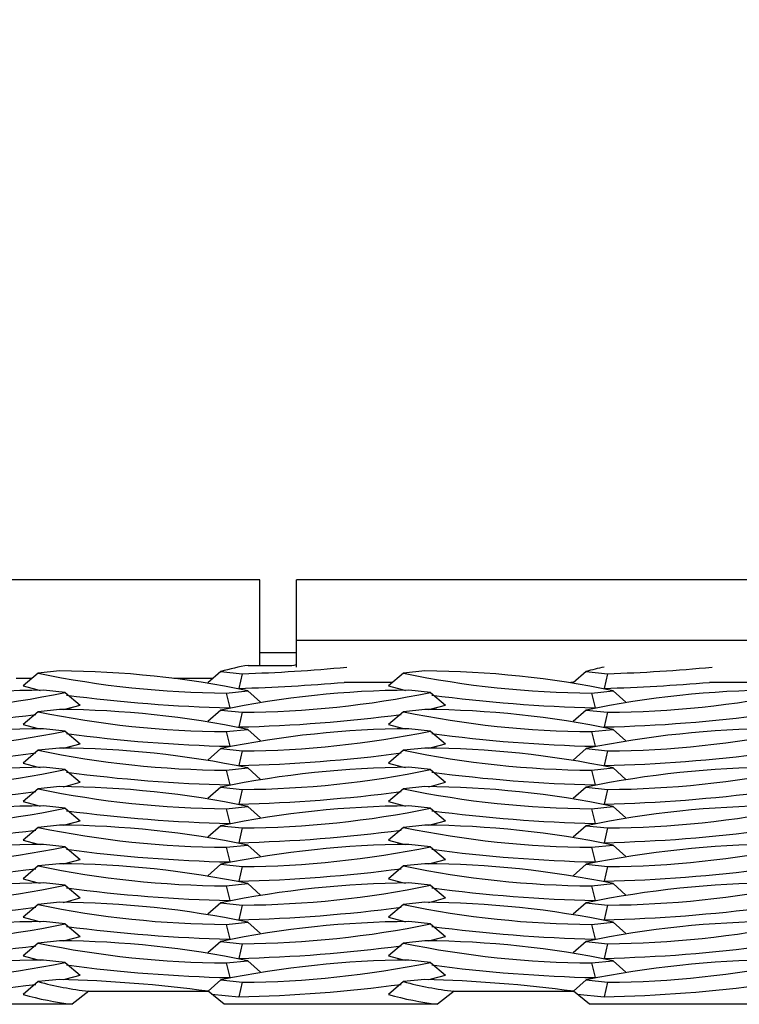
# Model space of a CAD drawing. Extents: x 0 to 17, y 0 to 11.
# Tile 52 of 81: x 12.875 to 13.029, y 4.736 to 4.947. Entities that reach past the tile are written whole.
import ezdxf

# ---------------------------------------------------------------- set-up
doc = ezdxf.new("R2010")
doc.units = 0
doc.header["$LTSCALE"] = 0.5
doc.header["$MEASUREMENT"] = 0
doc.layers.get('0').update_dxf_attribs({"linetype": 'CONTINUOUS'})
doc.layers.get('DEFPOINTS').update_dxf_attribs({"linetype": 'CONTINUOUS'})
doc.layers.add('E66R', color=7, linetype='CONTINUOUS')
doc.styles.add('Arial', font='arial.ttf', dxfattribs={"height": 0.09375})
doc.styles.add('SLDTEXTSTYLE0', font='TXT', dxfattribs={"width": 0.605})
doc.dimstyles.new('SLDDIMSTYLE0', dxfattribs={"dimtxt": 0.125, "dimasz": 0.15, "dimexe": 0, "dimexo": 0.0625, "dimgap": 0.03125, "dimtad": 0, "dimtih": 1, "dimtoh": 1, "dimdec": 3, "dimlfac": 4, "dimrnd": 1e-09, "dimzin": 12, "dimdsep": 46, "dimtxsty": 'SLDTEXTSTYLE0', "dimsah": 1, "dimcen": 0.09, "dimadec": 0, "dimazin": 3, "dimtfac": 1, "dimtdec": 3, "dimtofl": 0, "dimtmove": 0, "dimatfit": 3, "dimfxl": 1, "dimfrac": 2, "dimtolj": 1, "dimtzin": 12, "dimarcsym": 0})

# ---------------------------------------------------------------- blocks, each defined once
blk = doc.blocks.new('*D7')
at = {"layer": 'DEFPOINTS', "color": 0, "linetype": 'Continuous', "transparency": 16777216}
for p in [(14.07484555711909, 5.097803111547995), (9.574845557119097, 4.823060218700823), (14.07484555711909, 4.823060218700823)]:
    blk.add_point(p, dxfattribs=at)
at = {"layer": 'E66R', "color": 0, "linetype": 'Continuous', "lineweight": -2, "transparency": 16777216}
for p, q in [((9.574845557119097, 4.885560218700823), (9.574845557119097, 5.097803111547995)), ((9.724845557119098, 5.097803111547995), (11.70304303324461, 5.097803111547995)), ((13.92484555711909, 5.097803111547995), (11.94664808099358, 5.097803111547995)), ((14.07484555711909, 4.885560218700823), (14.07484555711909, 5.097803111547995))]:
    blk.add_line(p, q, dxfattribs=at)
at = {"layer": 'E66R', "color": 0, "linetype": 'Continuous', "transparency": 16777216}
for points in [[(9.724845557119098, 5.122803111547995), (9.724845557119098, 5.072803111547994), (9.574845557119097, 5.097803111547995)], [(13.92484555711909, 5.122803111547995), (13.92484555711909, 5.072803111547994), (14.07484555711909, 5.097803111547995)]]:
    blk.add_solid(points, dxfattribs=at)
at = {"layer": 'E66R', "color": 0, "linetype": 'Continuous', "transparency": 16777216, "insert": (11.8248455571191, 5.145669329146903), "char_height": 0.09375, "attachment_point": 2, "style": 'Arial'}
blk.add_mtext('\\A1;66"', dxfattribs=at)
blk = doc.blocks.new('*D14')
at = {"layer": 'DEFPOINTS', "color": 0, "linetype": 'Continuous', "transparency": 16777216}
for p in [(15.07484555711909, 5.347803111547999), (8.574845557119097, 4.795716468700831), (15.07484555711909, 4.795716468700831)]:
    blk.add_point(p, dxfattribs=at)
at = {"layer": 'E66R', "color": 0, "linetype": 'Continuous', "lineweight": -2, "transparency": 16777216}
for p, q in [((8.574845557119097, 4.858216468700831), (8.574845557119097, 5.347803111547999)), ((8.724845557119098, 5.347803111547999), (11.70329883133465, 5.347803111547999)), ((14.92484555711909, 5.347803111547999), (11.94639228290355, 5.347803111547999)), ((15.07484555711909, 4.858216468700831), (15.07484555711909, 5.347803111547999))]:
    blk.add_line(p, q, dxfattribs=at)
at = {"layer": 'E66R', "color": 0, "linetype": 'Continuous', "transparency": 16777216}
for points in [[(8.724845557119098, 5.372803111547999), (8.724845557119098, 5.322803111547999), (8.574845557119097, 5.347803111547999)], [(14.92484555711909, 5.372803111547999), (14.92484555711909, 5.322803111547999), (15.07484555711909, 5.347803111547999)]]:
    blk.add_solid(points, dxfattribs=at)
at = {"layer": 'E66R', "color": 0, "linetype": 'Continuous', "transparency": 16777216, "insert": (11.8248455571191, 5.395669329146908), "char_height": 0.09375, "attachment_point": 2, "style": 'Arial'}
blk.add_mtext('\\A1;98"', dxfattribs=at)

msp = doc.modelspace()

# ---------------------------------------------------------------- linework, layer by layer
at = {"color": 7, "linetype": 'Continuous', "lineweight": 25}
for p, q in [((12.9264080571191, 4.826966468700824), (12.6295330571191, 4.826966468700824)), ((12.9264080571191, 4.808649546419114), (12.9264080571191, 4.826966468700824)), ((13.30922055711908, 4.826966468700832), (12.93422055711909, 4.826966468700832)), ((12.93422055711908, 4.813939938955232), (12.93422055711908, 4.826966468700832)), ((13.30922055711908, 4.813939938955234), (12.93422055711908, 4.813939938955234)), ((12.93422055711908, 4.808270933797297), (12.93422055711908, 4.813939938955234)), ((12.93422055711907, 4.811341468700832), (12.92640805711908, 4.811341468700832)), ((12.92393155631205, 4.808649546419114), (12.93226743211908, 4.808649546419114)), ((12.8776636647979, 4.805852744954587), (12.87433584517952, 4.805852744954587)), ((12.87900584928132, 4.806983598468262), (12.87578058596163, 4.804266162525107)), ((12.88360386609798, 4.807468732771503), (12.87900584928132, 4.806983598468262)), ((12.91638702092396, 4.805852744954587), (12.90802083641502, 4.805852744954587)), ((12.91806319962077, 4.807347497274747), (12.91531691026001, 4.804898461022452)), ((12.91806319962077, 4.807347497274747), (12.92266121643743, 4.806862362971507)), ((12.92266121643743, 4.806862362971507), (12.92190900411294, 4.803725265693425)), ((12.95713084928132, 4.806983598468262), (12.95390558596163, 4.804266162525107)), ((12.96172886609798, 4.807468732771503), (12.95713084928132, 4.806983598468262)), ((12.99618819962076, 4.807347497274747), (12.99344191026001, 4.804898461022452)), ((12.99618819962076, 4.807347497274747), (13.00078621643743, 4.806862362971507)), ((13.00078621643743, 4.806862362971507), (13.00003400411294, 4.803725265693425)), ((12.88475291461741, 4.802862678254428), (12.88015489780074, 4.803347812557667)), ((12.95481033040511, 4.805028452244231), (12.94441866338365, 4.805028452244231)), ((12.96287791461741, 4.802862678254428), (12.95827989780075, 4.803347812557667)), ((12.99358767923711, 4.805028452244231), (12.99289281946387, 4.805028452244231)), ((13.0329353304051, 4.805028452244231), (13.02254366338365, 4.805028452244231)), ((12.88475291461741, 4.802862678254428), (12.88797817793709, 4.800145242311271)), ((12.9192225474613, 4.802740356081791), (12.92382056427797, 4.803225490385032)), ((12.9192225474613, 4.802740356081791), (12.91997475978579, 4.799603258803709)), ((12.92382056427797, 4.803225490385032), (12.92658072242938, 4.800764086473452)), ((12.96287791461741, 4.802862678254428), (12.96610317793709, 4.800145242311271)), ((12.99734754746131, 4.802740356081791), (13.00194556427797, 4.803225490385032)), ((12.99734754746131, 4.802740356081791), (12.99809975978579, 4.799603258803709)), ((13.00194556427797, 4.803225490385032), (13.00470572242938, 4.800764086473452)), ((12.88360386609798, 4.799225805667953), (12.87900584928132, 4.798740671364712)), ((12.91806319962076, 4.799104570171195), (12.91531691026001, 4.7966555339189)), ((12.91806319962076, 4.799104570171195), (12.92266121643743, 4.798619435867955)), ((12.96172886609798, 4.799225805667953), (12.95713084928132, 4.798740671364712)), ((12.99618819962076, 4.799104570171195), (12.99344191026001, 4.7966555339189)), ((12.99618819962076, 4.799104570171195), (13.00078621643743, 4.798619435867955)), ((12.87900584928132, 4.798740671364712), (12.87578058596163, 4.796023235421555)), ((12.92266121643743, 4.798619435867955), (12.92190900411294, 4.795482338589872)), ((12.95713084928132, 4.798740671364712), (12.95390558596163, 4.796023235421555)), ((13.00078621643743, 4.798619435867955), (13.00003400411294, 4.795482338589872)), ((12.88475291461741, 4.794619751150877), (12.88015489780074, 4.795104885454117)), ((12.9192225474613, 4.794497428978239), (12.92382056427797, 4.794982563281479)), ((12.92382056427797, 4.794982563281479), (12.92658072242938, 4.7925211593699)), ((12.96287791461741, 4.794619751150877), (12.95827989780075, 4.795104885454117)), ((12.99734754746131, 4.794497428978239), (13.00194556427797, 4.794982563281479)), ((13.00194556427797, 4.794982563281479), (13.00470572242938, 4.792521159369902)), ((12.88475291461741, 4.794619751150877), (12.88797817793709, 4.79190231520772)), ((12.9192225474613, 4.794497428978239), (12.91997475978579, 4.791360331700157)), ((12.96287791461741, 4.794619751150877), (12.96610317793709, 4.79190231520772)), ((12.99734754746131, 4.794497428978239), (12.99809975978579, 4.791360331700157)), ((12.88360386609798, 4.7909828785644), (12.87900584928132, 4.79049774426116)), ((12.91806319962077, 4.790861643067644), (12.91531691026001, 4.788412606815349)), ((12.91806319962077, 4.790861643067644), (12.92266121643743, 4.790376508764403)), ((12.96172886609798, 4.7909828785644), (12.95713084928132, 4.79049774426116)), ((12.99618819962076, 4.790861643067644), (12.99344191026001, 4.788412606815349)), ((12.99618819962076, 4.790861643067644), (13.00078621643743, 4.790376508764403)), ((12.87900584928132, 4.79049774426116), (12.87578058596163, 4.787780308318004)), ((12.92266121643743, 4.790376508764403), (12.92190900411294, 4.787239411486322)), ((12.95713084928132, 4.79049774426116), (12.95390558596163, 4.787780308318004)), ((13.00078621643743, 4.790376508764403), (13.00003400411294, 4.787239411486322)), ((12.88475291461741, 4.786376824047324), (12.88015489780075, 4.786861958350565)), ((12.91922254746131, 4.786254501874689), (12.92382056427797, 4.786739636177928)), ((12.92382056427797, 4.786739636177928), (12.92658072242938, 4.78427823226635)), ((12.96287791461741, 4.786376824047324), (12.95827989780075, 4.786861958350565)), ((12.99734754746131, 4.786254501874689), (13.00194556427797, 4.786739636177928)), ((13.00194556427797, 4.786739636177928), (13.00470572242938, 4.784278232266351)), ((12.88475291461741, 4.786376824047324), (12.8879781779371, 4.783659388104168)), ((12.91922254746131, 4.786254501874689), (12.91997475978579, 4.783117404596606)), ((12.96287791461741, 4.786376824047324), (12.9661031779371, 4.783659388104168)), ((12.99734754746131, 4.786254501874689), (12.99809975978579, 4.783117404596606)), ((12.87900584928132, 4.782254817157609), (12.87578058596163, 4.779537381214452)), ((12.88360386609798, 4.782739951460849), (12.87900584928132, 4.782254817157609)), ((12.91806319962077, 4.782618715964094), (12.91531691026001, 4.780169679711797)), ((12.91806319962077, 4.782618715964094), (12.92266121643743, 4.782133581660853)), ((12.95713084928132, 4.782254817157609), (12.95390558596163, 4.779537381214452)), ((12.96172886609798, 4.782739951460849), (12.95713084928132, 4.782254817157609)), ((12.99618819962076, 4.782618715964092), (12.99344191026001, 4.780169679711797)), ((12.99618819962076, 4.782618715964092), (13.00078621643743, 4.782133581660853)), ((12.92266121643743, 4.782133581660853), (12.92190900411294, 4.778996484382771)), ((13.00078621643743, 4.782133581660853), (13.00003400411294, 4.778996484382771)), ((12.88475291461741, 4.778133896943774), (12.88015489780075, 4.778619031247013)), ((12.88475291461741, 4.778133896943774), (12.8879781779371, 4.775416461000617)), ((12.91922254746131, 4.778011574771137), (12.92382056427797, 4.778496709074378)), ((12.92382056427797, 4.778496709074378), (12.92658072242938, 4.776035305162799)), ((12.96287791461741, 4.778133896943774), (12.95827989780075, 4.778619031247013)), ((12.96287791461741, 4.778133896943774), (12.9661031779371, 4.775416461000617)), ((12.99734754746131, 4.778011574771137), (13.00194556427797, 4.778496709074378)), ((13.00194556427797, 4.778496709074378), (13.00470572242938, 4.776035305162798)), ((12.91922254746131, 4.778011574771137), (12.91997475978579, 4.774874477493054)), ((12.99734754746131, 4.778011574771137), (12.99809975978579, 4.774874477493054)), ((12.87900584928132, 4.774011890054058), (12.87578058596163, 4.771294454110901)), ((12.88360386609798, 4.774497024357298), (12.87900584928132, 4.774011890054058)), ((12.91806319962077, 4.774375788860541), (12.91531691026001, 4.771926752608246)), ((12.91806319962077, 4.774375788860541), (12.92266121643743, 4.773890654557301)), ((12.92266121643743, 4.773890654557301), (12.92190900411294, 4.770753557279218)), ((12.95713084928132, 4.774011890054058), (12.95390558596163, 4.771294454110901)), ((12.96172886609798, 4.774497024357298), (12.95713084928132, 4.774011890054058)), ((12.99618819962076, 4.774375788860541), (12.99344191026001, 4.771926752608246)), ((12.99618819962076, 4.774375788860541), (13.00078621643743, 4.773890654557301)), ((13.00078621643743, 4.773890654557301), (13.00003400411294, 4.770753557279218)), ((12.88475291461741, 4.769890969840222), (12.88015489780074, 4.770376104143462)), ((12.88475291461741, 4.769890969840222), (12.88797817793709, 4.767173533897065)), ((12.9192225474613, 4.769768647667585), (12.92382056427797, 4.770253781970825)), ((12.9192225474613, 4.769768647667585), (12.91997475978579, 4.766631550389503)), ((12.92382056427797, 4.770253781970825), (12.92658072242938, 4.767792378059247)), ((12.96287791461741, 4.769890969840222), (12.95827989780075, 4.770376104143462)), ((12.96287791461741, 4.769890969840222), (12.9661031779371, 4.767173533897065)), ((12.99734754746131, 4.769768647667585), (13.00194556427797, 4.770253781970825)), ((12.99734754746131, 4.769768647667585), (12.99809975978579, 4.766631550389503)), ((13.00194556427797, 4.770253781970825), (13.00470572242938, 4.767792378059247)), ((12.87900584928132, 4.765768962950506), (12.87578058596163, 4.763051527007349)), ((12.88360386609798, 4.766254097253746), (12.87900584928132, 4.765768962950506)), ((12.91806319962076, 4.76613286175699), (12.91531691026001, 4.763683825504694)), ((12.91806319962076, 4.76613286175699), (12.92266121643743, 4.76564772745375)), ((12.92266121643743, 4.76564772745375), (12.92190900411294, 4.762510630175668)), ((12.95713084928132, 4.765768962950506), (12.95390558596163, 4.763051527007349)), ((12.96172886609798, 4.766254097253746), (12.95713084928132, 4.765768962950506)), ((12.99618819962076, 4.76613286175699), (12.99344191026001, 4.763683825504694)), ((12.99618819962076, 4.76613286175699), (13.00078621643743, 4.76564772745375)), ((13.00078621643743, 4.76564772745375), (13.00003400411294, 4.762510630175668)), ((12.88475291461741, 4.761648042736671), (12.88015489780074, 4.76213317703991)), ((12.88475291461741, 4.761648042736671), (12.8879781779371, 4.758930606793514)), ((12.91922254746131, 4.761525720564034), (12.92382056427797, 4.762010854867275)), ((12.91922254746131, 4.761525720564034), (12.91997475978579, 4.758388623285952)), ((12.92382056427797, 4.762010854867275), (12.92658072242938, 4.759549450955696)), ((12.96287791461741, 4.761648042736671), (12.95827989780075, 4.76213317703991)), ((12.96287791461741, 4.761648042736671), (12.9661031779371, 4.758930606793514)), ((12.99734754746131, 4.761525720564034), (13.00194556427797, 4.762010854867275)), ((12.99734754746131, 4.761525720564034), (12.99809975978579, 4.758388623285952)), ((13.00194556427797, 4.762010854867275), (13.00470572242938, 4.759549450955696)), ((12.87900584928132, 4.757526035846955), (12.87578058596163, 4.754808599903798)), ((12.88360386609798, 4.758011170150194), (12.87900584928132, 4.757526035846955)), ((12.91806319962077, 4.757889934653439), (12.91531691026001, 4.755440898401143)), ((12.91806319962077, 4.757889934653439), (12.92266121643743, 4.757404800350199)), ((12.92266121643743, 4.757404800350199), (12.92190900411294, 4.754267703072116)), ((12.95713084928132, 4.757526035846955), (12.95390558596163, 4.754808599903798)), ((12.96172886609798, 4.758011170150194), (12.95713084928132, 4.757526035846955)), ((12.99618819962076, 4.757889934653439), (12.99344191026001, 4.755440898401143)), ((12.99618819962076, 4.757889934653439), (13.00078621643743, 4.757404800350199)), ((13.00078621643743, 4.757404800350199), (13.00003400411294, 4.754267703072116)), ((12.88475291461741, 4.75340511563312), (12.88015489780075, 4.75389024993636)), ((12.88475291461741, 4.75340511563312), (12.8879781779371, 4.750687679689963)), ((12.91922254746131, 4.753282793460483), (12.92382056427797, 4.753767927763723)), ((12.91922254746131, 4.753282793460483), (12.91997475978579, 4.7501456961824)), ((12.92382056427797, 4.753767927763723), (12.92658072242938, 4.751306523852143)), ((12.96287791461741, 4.75340511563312), (12.95827989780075, 4.753890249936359)), ((12.96287791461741, 4.75340511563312), (12.9661031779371, 4.750687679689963)), ((12.99734754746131, 4.753282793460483), (13.00194556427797, 4.753767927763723)), ((12.99734754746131, 4.753282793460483), (12.99809975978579, 4.7501456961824)), ((13.00194556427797, 4.753767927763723), (13.00470572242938, 4.751306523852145)), ((12.87900584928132, 4.749283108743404), (12.87578058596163, 4.746565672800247)), ((12.88360386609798, 4.749768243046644), (12.87900584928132, 4.749283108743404)), ((12.91806319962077, 4.749647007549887), (12.91531691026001, 4.747197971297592)), ((12.91806319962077, 4.749647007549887), (12.92266121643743, 4.749161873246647)), ((12.92266121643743, 4.749161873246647), (12.92190900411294, 4.746024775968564)), ((12.95713084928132, 4.749283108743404), (12.95390558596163, 4.746565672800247)), ((12.96172886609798, 4.749768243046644), (12.95713084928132, 4.749283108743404)), ((12.99618819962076, 4.749647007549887), (12.99344191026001, 4.747197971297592)), ((12.99618819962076, 4.749647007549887), (13.00078621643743, 4.749161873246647)), ((13.00078621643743, 4.749161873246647), (13.00003400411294, 4.746024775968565)), ((12.88475291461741, 4.745162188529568), (12.88015489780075, 4.745647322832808)), ((12.88475291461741, 4.745162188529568), (12.8879781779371, 4.742444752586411)), ((12.91922254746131, 4.745039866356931), (12.92382056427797, 4.745525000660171)), ((12.91922254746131, 4.745039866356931), (12.91997475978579, 4.741902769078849)), ((12.92382056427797, 4.745525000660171), (12.92658072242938, 4.743063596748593)), ((12.96287791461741, 4.745162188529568), (12.95827989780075, 4.745647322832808)), ((12.96287791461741, 4.745162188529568), (12.9661031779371, 4.742444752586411)), ((12.99734754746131, 4.745039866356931), (13.00194556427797, 4.745525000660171)), ((12.99734754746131, 4.745039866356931), (12.99809975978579, 4.741902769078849)), ((13.00194556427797, 4.745525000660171), (13.00470572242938, 4.743063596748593)), ((12.87900584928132, 4.741040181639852), (12.87578058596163, 4.738322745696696)), ((12.88360386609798, 4.741525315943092), (12.87900584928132, 4.741040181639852)), ((12.91806319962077, 4.741404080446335), (12.91536479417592, 4.73899774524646)), ((12.91806319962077, 4.741404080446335), (12.92266121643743, 4.740918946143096)), ((12.92266121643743, 4.740918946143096), (12.92190900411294, 4.737781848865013)), ((12.95713084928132, 4.741040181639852), (12.95390558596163, 4.738322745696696)), ((12.96172886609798, 4.741525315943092), (12.95713084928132, 4.741040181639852)), ((12.99618819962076, 4.741404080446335), (12.99348979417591, 4.73899774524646)), ((12.99618819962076, 4.741404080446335), (13.00078621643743, 4.740918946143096)), ((13.00078621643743, 4.740918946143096), (13.00003400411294, 4.737781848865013)), ((12.88981198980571, 4.738996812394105), (12.88624835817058, 4.736200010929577)), ((12.88981198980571, 4.738996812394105), (12.91537275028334, 4.738996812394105)), ((12.91878970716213, 4.736200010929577), (12.91537275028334, 4.738996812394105)), ((12.9161095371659, 4.738393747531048), (12.92190900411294, 4.737781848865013)), ((12.96793698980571, 4.738996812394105), (12.96437335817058, 4.736200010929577)), ((12.96793698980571, 4.738996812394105), (12.99349775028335, 4.738996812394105)), ((12.99691470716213, 4.736200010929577), (12.99349775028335, 4.738996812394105)), ((12.9942345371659, 4.738393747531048), (13.00003400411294, 4.737781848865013)), ((12.88624835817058, 4.736200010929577), (12.84066470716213, 4.736200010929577)), ((12.96437335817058, 4.736200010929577), (12.91878970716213, 4.736200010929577)), ((13.04249835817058, 4.736200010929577), (12.99691470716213, 4.736200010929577))]:
    msp.add_line(p, q, dxfattribs=at)
at = {"color": 7, "linetype": 'Continuous', "lineweight": 25, "flags": 128}
for points in [[(12.87578058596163, 4.804266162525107), (12.87873539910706, 4.803469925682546), (12.8794125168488, 4.803319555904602)], [(12.95390558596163, 4.804266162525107), (12.95686039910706, 4.803469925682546), (12.95753751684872, 4.803319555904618)], [(12.88434197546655, 4.799197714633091), (12.88502336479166, 4.79934900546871), (12.88797817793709, 4.800145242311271)], [(12.96246697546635, 4.799197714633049), (12.96314836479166, 4.79934900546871), (12.96610317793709, 4.800145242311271)], [(12.87578058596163, 4.796023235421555), (12.87873539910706, 4.795226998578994), (12.87941251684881, 4.795076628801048)], [(12.95390558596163, 4.796023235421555), (12.95686039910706, 4.795226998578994), (12.95753751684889, 4.79507662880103)], [(12.88434197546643, 4.790954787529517), (12.88502336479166, 4.791106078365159), (12.88797817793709, 4.79190231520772)], [(12.9624669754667, 4.790954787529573), (12.96314836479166, 4.791106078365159), (12.96610317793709, 4.79190231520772)], [(12.87578058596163, 4.787780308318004), (12.87873539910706, 4.786984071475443), (12.87941251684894, 4.786833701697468)], [(12.95390558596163, 4.787780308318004), (12.95686039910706, 4.786984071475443), (12.95753751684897, 4.786833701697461)], [(12.88434197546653, 4.782711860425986), (12.88502336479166, 4.782863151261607), (12.8879781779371, 4.783659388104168)], [(12.96246697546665, 4.78271186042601), (12.96314836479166, 4.782863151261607), (12.9661031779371, 4.783659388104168)], [(12.87578058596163, 4.779537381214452), (12.87873539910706, 4.778741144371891), (12.87941251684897, 4.778590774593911)], [(12.95390558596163, 4.779537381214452), (12.95686039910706, 4.778741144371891), (12.95753751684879, 4.778590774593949)], [(12.88434197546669, 4.774468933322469), (12.88502336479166, 4.774620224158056), (12.8879781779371, 4.775416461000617)], [(12.96246697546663, 4.774468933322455), (12.96314836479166, 4.774620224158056), (12.9661031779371, 4.775416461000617)], [(12.87578058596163, 4.771294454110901), (12.87873539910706, 4.77049821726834), (12.87941251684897, 4.77034784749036)], [(12.95390558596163, 4.771294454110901), (12.95686039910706, 4.77049821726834), (12.95753751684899, 4.770347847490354)], [(12.88434197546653, 4.766226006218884), (12.88502336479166, 4.766377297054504), (12.88797817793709, 4.767173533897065)], [(12.96246697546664, 4.766226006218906), (12.96314836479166, 4.766377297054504), (12.9661031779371, 4.767173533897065)], [(12.87578058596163, 4.763051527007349), (12.87873539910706, 4.762255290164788), (12.87941251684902, 4.762104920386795)], [(12.95390558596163, 4.763051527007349), (12.95686039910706, 4.762255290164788), (12.95753751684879, 4.762104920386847)], [(12.88434197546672, 4.757983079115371), (12.88502336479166, 4.758134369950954), (12.8879781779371, 4.758930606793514)], [(12.96246697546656, 4.757983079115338), (12.96314836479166, 4.758134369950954), (12.9661031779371, 4.758930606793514)], [(12.87578058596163, 4.754808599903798), (12.87873539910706, 4.754012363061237), (12.87941251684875, 4.753861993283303)], [(12.95390558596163, 4.754808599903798), (12.95686039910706, 4.754012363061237), (12.9575375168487, 4.753861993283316)], [(12.88434197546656, 4.749740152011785), (12.88502336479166, 4.749891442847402), (12.8879781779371, 4.750687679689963)], [(12.96246697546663, 4.7497401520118), (12.96314836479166, 4.749891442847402), (12.9661031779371, 4.750687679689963)], [(12.87578058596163, 4.746565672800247), (12.87873539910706, 4.745769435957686), (12.87941251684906, 4.745619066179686)], [(12.95390558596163, 4.746565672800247), (12.95686039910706, 4.745769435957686), (12.95753751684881, 4.745619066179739)], [(12.88434197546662, 4.741497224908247), (12.88502336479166, 4.74164851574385), (12.8879781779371, 4.742444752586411)], [(12.96246697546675, 4.741497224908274), (12.96314836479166, 4.74164851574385), (12.9661031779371, 4.742444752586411)]]:
    msp.add_lwpolyline(points, dxfattribs=at)
at = {"color": 7, "linetype": 'Continuous', "lineweight": 25}
for centre, radius, start, end in [((12.93239324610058, 4.756637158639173), 0.05269619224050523, 99.24027143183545, 105.7795645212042), ((12.90965664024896, 5.191045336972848), 0.3844030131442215, 271.938719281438, 275.2760175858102), ((12.9327502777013, 4.813431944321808), 0.004806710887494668, 264.2347784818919, 287.8111483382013), ((13.00851731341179, 4.764602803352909), 0.04448725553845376, 101.0119333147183, 106.089472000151), ((12.98778164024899, 5.191045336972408), 0.3844030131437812, 271.9387192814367, 275.2760175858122), ((12.9204225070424, 5.006818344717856), 0.2040815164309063, 258.2909631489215, 269.6631100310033), ((12.8824039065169, 4.603390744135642), 0.2040815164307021, 78.29096314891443, 89.66311003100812), ((12.99854750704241, 5.006818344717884), 0.2040815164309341, 258.2909631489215, 269.6631100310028), ((12.9605289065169, 4.603390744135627), 0.2040815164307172, 78.29096314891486, 89.66311003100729), ((12.88135485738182, 4.599269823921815), 0.204081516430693, 90.3368899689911, 101.7090368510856), ((12.95947985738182, 4.599269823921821), 0.2040815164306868, 90.33688996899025, 101.7090368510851), ((12.90883335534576, 5.224631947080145), 0.4211097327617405, 271.7793460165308, 274.8474832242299), ((13.03760485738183, 4.599269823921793), 0.2040815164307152, 90.3368899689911, 101.7090368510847), ((12.98695835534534, 5.224631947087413), 0.4211097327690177, 271.7793460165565, 274.847483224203), ((12.84333625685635, 5.002697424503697), 0.204081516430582, 270.3368899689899, 281.7090368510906), ((12.92736226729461, 5.120824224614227), 0.3213059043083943, 262.4346050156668, 268.6825318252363), ((12.92146125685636, 5.00269742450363), 0.2040815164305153, 270.3368899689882, 281.7090368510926), ((13.00548726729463, 5.120824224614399), 0.3213059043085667, 262.4346050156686, 268.6825318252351), ((12.99958625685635, 5.002697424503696), 0.2040815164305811, 270.3368899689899, 281.7090368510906), ((12.88240390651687, 4.59514781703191), 0.2040815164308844, 78.29096314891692, 89.66311003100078), ((12.96052890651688, 4.59514781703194), 0.2040815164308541, 78.2909631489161, 89.66311003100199), ((12.83632679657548, 5.11793541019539), 0.3225392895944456, 271.3248140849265, 277.5172654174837), ((12.92042250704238, 4.998575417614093), 0.2040815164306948, 258.2909631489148, 269.6631100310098), ((12.91445179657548, 5.117935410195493), 0.3225392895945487, 271.3248140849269, 277.5172654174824), ((12.9985475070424, 4.998575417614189), 0.2040815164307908, 258.2909631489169, 269.6631100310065), ((12.99257679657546, 5.117935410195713), 0.3225392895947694, 271.3248140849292, 277.5172654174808), ((12.88135485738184, 4.591026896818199), 0.204081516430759, 90.33688996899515, 101.7090368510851), ((12.95947985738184, 4.591026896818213), 0.2040815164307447, 90.33688996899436, 101.7090368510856), ((13.03760485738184, 4.5910268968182), 0.2040815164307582, 90.33688996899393, 101.7090368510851), ((12.84333625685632, 4.994454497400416), 0.2040815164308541, 270.3368899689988, 281.7090368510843), ((12.92736226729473, 5.112581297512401), 0.3213059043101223, 262.4346050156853, 268.6825318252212), ((12.92146125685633, 4.994454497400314), 0.2040815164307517, 270.3368899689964, 281.7090368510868), ((13.00548726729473, 5.112581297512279), 0.3213059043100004, 262.4346050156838, 268.6825318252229), ((12.99958625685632, 4.994454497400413), 0.204081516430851, 270.3368899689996, 281.7090368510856), ((12.88240390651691, 4.586904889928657), 0.2040815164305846, 78.29096314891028, 89.66311003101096), ((12.96052890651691, 4.586904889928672), 0.2040815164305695, 78.29096314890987, 89.66311003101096), ((12.83632679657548, 5.109692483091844), 0.3225392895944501, 271.3248140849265, 277.5172654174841), ((12.92042250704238, 4.990332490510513), 0.2040815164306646, 258.2909631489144, 269.6631100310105), ((12.91445179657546, 5.109692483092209), 0.3225392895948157, 271.3248140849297, 277.5172654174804), ((12.99854750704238, 4.990332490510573), 0.204081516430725, 258.2909631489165, 269.6631100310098), ((12.99257679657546, 5.109692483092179), 0.3225392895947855, 271.3248140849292, 277.5172654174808), ((12.88135485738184, 4.582783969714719), 0.204081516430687, 90.3368899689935, 101.7090368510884), ((12.95947985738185, 4.58278396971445), 0.204081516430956, 90.3368899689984, 101.7090368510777), ((13.03760485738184, 4.582783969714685), 0.2040815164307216, 90.3368899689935, 101.7090368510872), ((12.84333625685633, 4.986211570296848), 0.2040815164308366, 270.336889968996, 281.7090368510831), ((12.92736226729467, 5.104338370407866), 0.3213059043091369, 262.4346050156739, 268.6825318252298), ((12.92146125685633, 4.986211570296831), 0.2040815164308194, 270.3368899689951, 281.7090368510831), ((13.00548726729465, 5.104338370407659), 0.3213059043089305, 262.4346050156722, 268.6825318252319), ((12.99958625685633, 4.986211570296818), 0.204081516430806, 270.3368899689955, 281.7090368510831), ((12.92042250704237, 4.982089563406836), 0.2040815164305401, 258.2909631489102, 269.6631100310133), ((12.88240390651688, 4.578661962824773), 0.2040815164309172, 78.29096314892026, 89.66311003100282), ((12.99854750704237, 4.982089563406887), 0.2040815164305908, 258.2909631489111, 269.6631100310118), ((12.96052890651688, 4.578661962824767), 0.2040815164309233, 78.29096314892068, 89.66311003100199), ((12.83632679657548, 5.101449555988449), 0.3225392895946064, 271.3248140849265, 277.5172654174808), ((12.91445179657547, 5.101449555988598), 0.3225392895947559, 271.3248140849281, 277.5172654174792), ((12.99257679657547, 5.1014495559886), 0.3225392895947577, 271.3248140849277, 277.5172654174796), ((12.88135485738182, 4.574541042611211), 0.2040815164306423, 90.33688996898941, 101.7090368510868), ((12.84333625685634, 4.977968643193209), 0.2040815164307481, 270.3368899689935, 281.7090368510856), ((12.95947985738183, 4.574541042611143), 0.2040815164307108, 90.33688996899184, 101.7090368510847), ((12.92146125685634, 4.977968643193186), 0.2040815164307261, 270.3368899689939, 281.7090368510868), ((13.03760485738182, 4.57454104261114), 0.2040815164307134, 90.33688996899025, 101.7090368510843), ((12.99958625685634, 4.977968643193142), 0.2040815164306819, 270.3368899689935, 281.7090368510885), ((12.92736226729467, 5.096095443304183), 0.3213059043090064, 262.434605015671, 268.6825318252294), ((13.00548726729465, 5.096095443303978), 0.3213059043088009, 262.4346050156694, 268.682531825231), ((12.92042250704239, 4.973846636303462), 0.204081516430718, 258.2909631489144, 269.6631100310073), ((12.88240390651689, 4.570419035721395), 0.2040815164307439, 78.29096314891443, 89.66311003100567), ((12.99854750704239, 4.973846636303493), 0.2040815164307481, 258.2909631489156, 269.6631100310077), ((12.96052890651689, 4.570419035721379), 0.2040815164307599, 78.29096314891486, 89.66311003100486), ((12.83632679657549, 5.093206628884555), 0.3225392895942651, 271.324814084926, 277.517265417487), ((12.91445179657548, 5.093206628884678), 0.3225392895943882, 271.3248140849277, 277.5172654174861), ((12.99257679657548, 5.093206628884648), 0.3225392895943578, 271.3248140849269, 277.5172654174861), ((12.88135485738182, 4.566298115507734), 0.2040815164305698, 90.33688996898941, 101.709036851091), ((12.84333625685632, 4.969725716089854), 0.2040815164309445, 270.3368899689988, 281.7090368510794), ((12.95947985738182, 4.566298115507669), 0.2040815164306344, 90.33688996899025, 101.7090368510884), ((12.92146125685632, 4.969725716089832), 0.2040815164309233, 270.3368899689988, 281.7090368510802), ((13.03760485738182, 4.566298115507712), 0.2040815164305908, 90.336889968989, 101.7090368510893), ((12.99958625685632, 4.969725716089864), 0.2040815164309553, 270.3368899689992, 281.7090368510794), ((12.9273622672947, 5.087852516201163), 0.3213059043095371, 262.434605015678, 268.6825318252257), ((13.00548726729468, 5.087852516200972), 0.3213059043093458, 262.4346050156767, 268.6825318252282), ((12.92042250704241, 4.965603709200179), 0.2040815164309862, 258.2909631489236, 269.6631100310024), ((12.88240390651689, 4.562176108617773), 0.2040815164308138, 78.29096314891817, 89.66311003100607), ((12.99854750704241, 4.96560370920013), 0.2040815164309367, 258.2909631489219, 269.6631100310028), ((12.96052890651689, 4.562176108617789), 0.2040815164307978, 78.29096314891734, 89.66311003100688), ((12.83632679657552, 5.084963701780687), 0.3225392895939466, 271.324814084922, 277.5172654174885), ((12.91445179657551, 5.084963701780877), 0.3225392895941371, 271.3248140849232, 277.517265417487), ((12.99257679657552, 5.084963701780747), 0.322539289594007, 271.3248140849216, 277.5172654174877), ((12.88135485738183, 4.558055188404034), 0.204081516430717, 90.33688996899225, 101.7090368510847), ((12.84333625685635, 4.961482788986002), 0.2040815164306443, 270.3368899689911, 281.7090368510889), ((12.95947985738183, 4.558055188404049), 0.2040815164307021, 90.33688996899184, 101.7090368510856), ((12.92146125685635, 4.961482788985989), 0.2040815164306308, 270.3368899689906, 281.7090368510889), ((13.03760485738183, 4.558055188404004), 0.2040815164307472, 90.33688996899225, 101.7090368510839), ((12.99958625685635, 4.961482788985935), 0.2040815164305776, 270.3368899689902, 281.709036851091), ((12.92736226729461, 5.079609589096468), 0.3213059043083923, 262.4346050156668, 268.6825318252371), ((13.00548726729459, 5.079609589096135), 0.3213059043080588, 262.4346050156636, 268.68253182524), ((12.92042250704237, 4.957360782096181), 0.2040815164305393, 258.2909631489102, 269.6631100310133), ((12.88240390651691, 4.553933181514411), 0.2040815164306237, 78.29096314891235, 89.66311003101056), ((12.99854750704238, 4.957360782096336), 0.2040815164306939, 258.290963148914, 269.6631100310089), ((12.96052890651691, 4.553933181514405), 0.2040815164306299, 78.29096314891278, 89.66311003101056), ((12.83632679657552, 5.076720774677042), 0.3225392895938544, 271.324814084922, 277.517265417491), ((12.91445179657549, 5.076720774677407), 0.3225392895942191, 271.3248140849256, 277.5172654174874), ((12.99257679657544, 5.076720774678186), 0.3225392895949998, 271.3248140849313, 277.5172654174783), ((12.88135485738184, 4.549812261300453), 0.2040815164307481, 90.3368899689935, 101.7090368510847), ((12.84333625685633, 4.953239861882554), 0.2040815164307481, 270.3368899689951, 281.7090368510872), ((12.92736226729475, 5.071366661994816), 0.3213059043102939, 262.4346050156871, 268.6825318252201), ((12.95947985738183, 4.549812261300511), 0.204081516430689, 90.33688996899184, 101.709036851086), ((12.92146125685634, 4.953239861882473), 0.2040815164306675, 270.3368899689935, 281.7090368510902), ((13.00548726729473, 5.071366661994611), 0.3213059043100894, 262.4346050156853, 268.6825318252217), ((13.03760485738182, 4.549812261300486), 0.2040815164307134, 90.33688996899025, 101.7090368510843), ((12.99958625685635, 4.953239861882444), 0.2040815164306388, 270.3368899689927, 281.7090368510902), ((12.83632679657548, 5.068477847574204), 0.3225392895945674, 271.3248140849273, 277.5172654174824), ((12.9204225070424, 4.94911785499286), 0.2040815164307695, 258.2909631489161, 269.6631100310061), ((12.88240390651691, 4.545690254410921), 0.2040815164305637, 78.29096314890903, 89.66311003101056), ((12.91445179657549, 5.068477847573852), 0.3225392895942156, 271.324814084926, 277.5172654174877), ((12.9985475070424, 4.94911785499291), 0.2040815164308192, 258.2909631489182, 269.6631100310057), ((12.96052890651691, 4.545690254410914), 0.2040815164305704, 78.29096314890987, 89.66311003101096), ((12.99257679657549, 5.068477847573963), 0.3225392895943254, 271.3248140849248, 277.5172654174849), ((12.88135485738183, 4.541569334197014), 0.2040815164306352, 90.33688996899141, 101.7090368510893), ((12.84333625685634, 4.944996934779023), 0.2040815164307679, 270.3368899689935, 281.7090368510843), ((12.92736226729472, 5.063123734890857), 0.3213059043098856, 262.4346050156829, 268.6825318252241), ((12.95947985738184, 4.541569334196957), 0.2040815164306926, 90.33688996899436, 101.7090368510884), ((12.92146125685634, 4.944996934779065), 0.2040815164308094, 270.3368899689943, 281.7090368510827), ((13.0054872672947, 5.063123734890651), 0.3213059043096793, 262.4346050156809, 268.6825318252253), ((13.03760485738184, 4.541569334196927), 0.2040815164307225, 90.3368899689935, 101.7090368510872), ((12.99958625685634, 4.944996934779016), 0.2040815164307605, 270.3368899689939, 281.7090368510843), ((12.83632679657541, 5.060234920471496), 0.3225392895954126, 271.3248140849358, 277.5172654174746), ((12.89821238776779, 4.813016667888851), 0.07449500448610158, 255.0590639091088, 263.525293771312), ((12.87495637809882, 4.432034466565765), 0.3096116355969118, 82.4992637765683, 88.39951426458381), ((12.91445179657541, 5.060234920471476), 0.3225392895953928, 271.3248140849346, 277.5172654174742), ((12.97633738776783, 4.813016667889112), 0.0744950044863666, 255.0590639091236, 263.525293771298), ((12.95308137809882, 4.432034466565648), 0.3096116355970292, 82.49926377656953, 88.39951426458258), ((12.99257679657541, 5.060234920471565), 0.3225392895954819, 271.3248140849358, 277.5172654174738), ((12.89417996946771, 4.802183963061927), 0.06645895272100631, 253.9275079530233, 263.1456391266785), ((12.97230496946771, 4.802183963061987), 0.06645895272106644, 253.9275079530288, 263.1456391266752)]:
    msp.add_arc(centre, radius, start, end, dxfattribs=at)

# ---------------------------------------------------------------- dimensions: what is measured, and where the dimension line sits
at = {"layer": 'E66R', "color": 2, "linetype": 'Continuous'}
for base, p1, p2, text, picture, middle in [((15.07484555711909, 5.347803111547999), (8.574845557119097, 4.795716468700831), (15.07484555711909, 4.795716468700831), '98"', '*D14', (11.8248455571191, 5.347803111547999)), ((14.07484555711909, 5.097803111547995), (9.574845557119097, 4.823060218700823), (14.07484555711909, 4.823060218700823), '66"', '*D7', (11.8248455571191, 5.097803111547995))]:
    dim = msp.add_linear_dim(base=base, p1=p1, p2=p2, text=text, dimstyle='SLDDIMSTYLE0', override={"dimpost": '', "dimtxsty": 'Arial'}, dxfattribs=at)
    dim.commit()
    dim.dimension.update_dxf_attribs({"geometry": picture, "text_midpoint": middle, "dimtype": 160})

doc.saveas('drawing.dxf')
